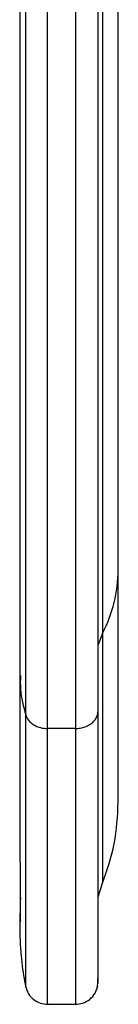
# Paper-space layout '_Inferior' of a CAD drawing. Header units: inches. Extents: x -3.1 to 1.6, y 0.7 to 11.9.
# Tile 1 of 10: x 0.56 to 0.99, y 0.727 to 5.044. Entities that reach past the tile are written whole.
import ezdxf

# ---------------------------------------------------------------- set-up
doc = ezdxf.new("R2010")
doc.units = ezdxf.units.IN
doc.header["$MEASUREMENT"] = 0

psp = doc.layouts.new('_Inferior')

# ---------------------------------------------------------------- linework, layer by layer
at = {"color": 7, "linetype": 'Continuous', "lineweight": 25}
for p, q in [((0.5599, 3.0944), (0.5599, 2.2034)), ((0.9208, 2.3531), (0.9018, 2.3052)), ((0.8035, 1.9362), (0.6815, 1.9362)), ((0.9018, 1.1976), (0.9208, 1.2585)), ((0.6815, 0.7271), (0.8048, 0.7271))]:
    psp.add_line(p, q, dxfattribs=at)
for points, knots in [([(0.6815, 1.9362), (0.6815, 2.0127), (0.6815, 2.1708), (0.6815, 2.4398), (0.6815, 2.7447), (0.6815, 3.0652), (0.6815, 3.3957), (0.6815, 3.7308), (0.6815, 4.0947), (0.6815, 4.4874), (0.6815, 4.8835), (0.6815, 5.2777), (0.6815, 5.6654), (0.6815, 6.0682), (0.6815, 6.4836), (0.6815, 6.9087), (0.6815, 7.3399), (0.6815, 7.7734), (0.6815, 8.205), (0.6815, 8.6301), (0.6815, 9.0441), (0.6815, 9.4423), (0.6815, 9.8205), (0.6815, 10.1746), (0.6815, 10.501), (0.6815, 10.7968), (0.6815, 11.0599), (0.6815, 11.2886), (0.6815, 11.4824), (0.6815, 11.6412), (0.6815, 11.7655), (0.6815, 11.8569), (0.6815, 11.9157), (0.6815, 11.9453), (0.6815, 11.9447), (0.6815, 11.9445)], [0, 0, 0, 0, 0.026083, 0.053843, 0.083376, 0.11477, 0.14128, 0.169064, 0.198146, 0.228538, 0.260239, 0.287647, 0.315932, 0.345066, 0.375009, 0.405708, 0.437102, 0.469116, 0.501667, 0.534659, 0.567992, 0.601554, 0.635233, 0.668912, 0.702475, 0.735807, 0.7688, 0.80135, 0.833365, 0.864758, 0.895458, 0.9254, 0.954534, 0.98282, 1, 1, 1, 1]), ([(0.8035, 11.9445), (0.8035, 11.9447), (0.8035, 11.9453), (0.8035, 11.9157), (0.8035, 11.8569), (0.8035, 11.7655), (0.8035, 11.6412), (0.8035, 11.4824), (0.8035, 11.2886), (0.8035, 11.0599), (0.8035, 10.7968), (0.8035, 10.501), (0.8035, 10.1746), (0.8035, 9.8205), (0.8035, 9.4423), (0.8035, 9.0441), (0.8035, 8.6301), (0.8035, 8.205), (0.8035, 7.7734), (0.8035, 7.3399), (0.8035, 6.9087), (0.8035, 6.4836), (0.8035, 6.0682), (0.8035, 5.6654), (0.8035, 5.2777), (0.8035, 4.8835), (0.8035, 4.4874), (0.8035, 4.0947), (0.8035, 3.7308), (0.8035, 3.3957), (0.8035, 3.0652), (0.8035, 2.7447), (0.8035, 2.4398), (0.8035, 2.1708), (0.8035, 2.0127), (0.8035, 1.9362)], [0, 0, 0, 0, 0.017171, 0.045457, 0.074591, 0.104534, 0.135234, 0.166627, 0.198642, 0.231193, 0.264186, 0.297519, 0.331082, 0.364761, 0.39844, 0.432003, 0.465336, 0.498329, 0.53088, 0.562894, 0.594288, 0.624988, 0.65493, 0.684065, 0.712351, 0.739759, 0.77146, 0.801852, 0.830934, 0.858719, 0.885229, 0.916623, 0.946156, 0.973917, 1, 1, 1, 1]), ([(0.5858, 1.9954), (0.5858, 2.071), (0.5858, 2.2269), (0.5858, 2.4923), (0.5858, 2.7931), (0.5858, 3.1093), (0.5858, 3.4353), (0.5858, 3.7659), (0.5858, 4.1249), (0.5858, 4.5123), (0.5858, 4.903), (0.5858, 5.2919), (0.5858, 5.6745), (0.5858, 6.0718), (0.5858, 6.4816), (0.5858, 6.901), (0.5858, 7.3264), (0.5858, 7.7541), (0.5858, 8.1799), (0.5858, 8.5992), (0.5858, 9.0076), (0.5858, 9.4005), (0.5858, 9.7736), (0.5858, 10.1229), (0.5858, 10.4449), (0.5858, 10.7368), (0.5858, 10.9963), (0.5858, 11.222), (0.5858, 11.4131), (0.5858, 11.5698), (0.5858, 11.6924), (0.5858, 11.7826), (0.5858, 11.8406), (0.5858, 11.8698), (0.5858, 11.8692), (0.5858, 11.869)], [0, 0, 0, 0, 0.026083, 0.053844, 0.083377, 0.11477, 0.141281, 0.169065, 0.198147, 0.228539, 0.26024, 0.287648, 0.315934, 0.345069, 0.375011, 0.405711, 0.437105, 0.469119, 0.50167, 0.534663, 0.567995, 0.601558, 0.635237, 0.668917, 0.702479, 0.735812, 0.768805, 0.801356, 0.83337, 0.864764, 0.895464, 0.925406, 0.95454, 0.982826, 1, 1, 1, 1]), ([(0.9018, 2.0086), (0.9018, 2.0545), (0.9018, 2.1398), (0.9018, 2.2638), (0.9018, 2.3682), (0.9018, 2.4567), (0.9018, 2.5367), (0.9018, 2.6171), (0.9018, 2.7001), (0.9018, 2.8466), (0.9018, 3.062), (0.9018, 3.3677), (0.9018, 3.7011), (0.9018, 4.0626), (0.9018, 4.4364), (0.9018, 4.8205), (0.9018, 5.2128), (0.9018, 5.6113), (0.9018, 6.0139), (0.9018, 6.4183), (0.9018, 6.8224), (0.9018, 7.2241), (0.9018, 7.6211), (0.9018, 8.0113), (0.9018, 8.3926), (0.9018, 8.7628), (0.9018, 9.1201), (0.9018, 9.4624), (0.9018, 9.788), (0.9018, 10.0949), (0.9018, 10.3816), (0.9018, 10.6464), (0.9018, 10.8881), (0.9018, 11.1052), (0.9018, 11.2966), (0.9018, 11.4678), (0.9018, 11.6125), (0.9018, 11.7015), (0.9018, 11.7541), (0.9017, 11.7868), (0.9017, 11.8183), (0.9016, 11.8453), (0.9015, 11.8535), (0.9014, 11.8578)], [0, 0, 0, 0, 0.01623, 0.030124, 0.041414, 0.050028, 0.058041, 0.066177, 0.074438, 0.082788, 0.109052, 0.135324, 0.165181, 0.195047, 0.224923, 0.254812, 0.284716, 0.314624, 0.344542, 0.37448, 0.404419, 0.434368, 0.464334, 0.494296, 0.524274, 0.554253, 0.584233, 0.614225, 0.644207, 0.6742, 0.704183, 0.734165, 0.764148, 0.794116, 0.824088, 0.854044, 0.887526, 0.92, 0.930695, 0.944094, 0.960211, 0.978904, 1, 1, 1, 1]), ([(0.5634, 11.5657), (0.5633, 11.5667), (0.5628, 11.5708), (0.5622, 11.5422), (0.5616, 11.4793), (0.5611, 11.3789), (0.5607, 11.245), (0.5605, 11.0786), (0.5603, 10.8825), (0.5601, 10.6598), (0.56, 10.4142), (0.56, 10.1497), (0.5599, 9.8705), (0.5599, 9.5808), (0.5599, 9.2846), (0.5599, 8.9857), (0.5599, 8.6836), (0.5599, 8.3696), (0.5599, 8.0336), (0.5599, 7.6688), (0.5599, 7.2776), (0.5599, 6.8634), (0.5599, 6.431), (0.5599, 5.9858), (0.5599, 5.5342), (0.5599, 5.0829), (0.5599, 4.6386), (0.5599, 4.208), (0.5599, 3.7968), (0.5599, 3.4101), (0.5599, 3.0515), (0.5599, 2.7246), (0.5599, 2.4285), (0.5599, 2.2542), (0.5599, 2.1686)], [0, 0, 0, 0, 0.011135, 0.043682, 0.076525, 0.109522, 0.142523, 0.175382, 0.207949, 0.240084, 0.271653, 0.302533, 0.332614, 0.361799, 0.390007, 0.417172, 0.443241, 0.469174, 0.49687, 0.526257, 0.557186, 0.589478, 0.62293, 0.657317, 0.692397, 0.727918, 0.763625, 0.799268, 0.834609, 0.869428, 0.903529, 0.936746, 0.968939, 1, 1, 1, 1]), ([(0.9208, 11.4133), (0.9208, 11.4135), (0.9208, 11.414), (0.9208, 11.3872), (0.9208, 11.334), (0.9208, 11.2512), (0.9208, 11.1387), (0.9208, 10.995), (0.9208, 10.8196), (0.9208, 10.6125), (0.9208, 10.3744), (0.9208, 10.1065), (0.9208, 9.811), (0.9208, 9.4905), (0.9208, 9.1482), (0.9208, 8.7876), (0.9208, 8.4129), (0.9208, 8.0281), (0.9208, 7.6374), (0.9208, 7.2449), (0.9208, 6.8545), (0.9208, 6.4697), (0.9208, 6.0937), (0.9208, 5.7291), (0.9208, 5.378), (0.9208, 5.0212), (0.9208, 4.6627), (0.9208, 4.3072), (0.9208, 3.9777), (0.9208, 3.6743), (0.9208, 3.3752), (0.9208, 3.0851), (0.9208, 2.8091), (0.9208, 2.5655), (0.9208, 2.4224), (0.9208, 2.3531)], [0, 0, 0, 0, 0.017239, 0.045523, 0.074655, 0.104596, 0.135293, 0.166685, 0.198698, 0.231246, 0.264237, 0.297567, 0.331128, 0.364805, 0.398482, 0.432042, 0.465373, 0.498364, 0.530912, 0.562925, 0.594316, 0.625014, 0.654954, 0.684087, 0.712371, 0.739777, 0.771476, 0.801866, 0.830946, 0.858729, 0.885237, 0.916629, 0.94616, 0.973918, 1, 1, 1, 1]), ([(0.9898, 2.6311), (0.9898, 2.7098), (0.9898, 2.8699), (0.9898, 3.1421), (0.9898, 3.4416), (0.9898, 3.7683), (0.9898, 4.1184), (0.9898, 4.4874), (0.9898, 4.8699), (0.9898, 5.2599), (0.9898, 5.651), (0.9898, 6.0368), (0.9898, 6.4112), (0.9898, 6.7691), (0.9898, 7.106), (0.9898, 7.4184), (0.9898, 7.7038), (0.9898, 7.9649), (0.9898, 8.2145), (0.9898, 8.465), (0.9898, 8.7238), (0.9898, 8.9884), (0.9898, 9.2554), (0.9898, 9.5207), (0.9898, 9.7797), (0.9898, 10.0276), (0.9898, 10.2594), (0.9898, 10.4698), (0.9898, 10.6542), (0.9898, 10.8082), (0.9898, 10.9287), (0.9898, 11.0114), (0.9898, 11.0567), (0.9898, 11.0575), (0.9898, 11.0579)], [0, 0, 0, 0, 0.031697, 0.064433, 0.098057, 0.132383, 0.167195, 0.202248, 0.237276, 0.272, 0.306135, 0.339399, 0.371524, 0.402261, 0.431386, 0.458704, 0.484049, 0.507285, 0.529425, 0.553047, 0.578248, 0.605003, 0.633269, 0.662984, 0.694062, 0.726394, 0.759848, 0.794268, 0.829479, 0.865287, 0.901488, 0.937869, 0.974216, 1, 1, 1, 1]), ([(0.5599, 10.4669), (0.5599, 10.466), (0.5599, 10.4639), (0.5599, 10.4075), (0.5599, 10.3122), (0.5599, 10.1834), (0.5599, 10.0314), (0.5599, 9.8649), (0.5599, 9.6926), (0.5599, 9.5227), (0.5599, 9.3708), (0.5599, 9.2302), (0.5599, 9.088), (0.5599, 8.9177), (0.5599, 8.716), (0.5599, 8.4807), (0.5599, 8.2107), (0.5599, 7.9056), (0.5599, 7.5668), (0.5599, 7.1969), (0.5599, 6.8008), (0.5599, 6.3847), (0.5599, 5.9567), (0.5599, 5.5257), (0.5599, 5.101), (0.5599, 4.6917), (0.5599, 4.3056), (0.5599, 3.949), (0.5599, 3.6272), (0.5599, 3.3402), (0.5599, 3.1751), (0.5599, 3.0944)], [0, 0, 0, 0, 0.032916, 0.075002, 0.115539, 0.154065, 0.190177, 0.223535, 0.25387, 0.280979, 0.304716, 0.32113, 0.340068, 0.36191, 0.386633, 0.414182, 0.444467, 0.477352, 0.512651, 0.550119, 0.589459, 0.630317, 0.6723, 0.714986, 0.75794, 0.800736, 0.842973, 0.884294, 0.924392, 0.963023, 1, 1, 1, 1]), ([(0.9208, 2.3531), (0.943, 2.3961), (0.9603, 2.4414), (0.9838, 2.5349), (0.9898, 2.583), (0.9898, 2.6311)], [0, 0, 0, 0, 0.5, 0.5, 1, 1, 1, 1]), ([(0.9898, 1.6144), (0.9898, 1.6203), (0.9898, 1.6319), (0.9898, 1.6836), (0.9898, 1.7557), (0.9898, 1.8472), (0.9898, 1.9624), (0.9898, 2.1025), (0.9898, 2.2683), (0.9898, 2.4426), (0.9898, 2.5696), (0.9898, 2.6311)], [0, 0, 0, 0, 0.121815, 0.2386, 0.35035, 0.457114, 0.558983, 0.679617, 0.7931, 0.899773, 1, 1, 1, 1]), ([(0.9208, 2.3531), (0.9208, 2.287), (0.9208, 2.1505), (0.9208, 1.9631), (0.9208, 1.7849), (0.9208, 1.6343), (0.9208, 1.5104), (0.9208, 1.4122), (0.9208, 1.3339), (0.9208, 1.2815), (0.9208, 1.2578), (0.9208, 1.2606), (0.9208, 1.2613)], [0, 0, 0, 0, 0.0964588, 0.1991203, 0.3083361, 0.4244341, 0.5224725, 0.6252221, 0.7327704, 0.8451639, 0.9623984, 1, 1, 1, 1]), ([(0.5599, 2.1686), (0.5599, 2.1017), (0.5599, 1.9637), (0.56, 1.775), (0.5602, 1.5965), (0.5605, 1.4467), (0.5608, 1.3246), (0.5611, 1.2288), (0.5614, 1.1548), (0.5618, 1.1039), (0.5621, 1.0952), (0.5623, 1.0908)], [0, 0, 0, 0, 0.100832, 0.207978, 0.321784, 0.442571, 0.544425, 0.651038, 0.76249, 0.878816, 1, 1, 1, 1]), ([(0.5627, 2.1686), (0.5621, 2.1484), (0.5604, 2.09), (0.5758, 2.0328), (0.5858, 1.9954)], [0, 0, 0, 0, 0.347691, 1, 1, 1, 1]), ([(0.5858, 1.9954), (0.5882, 1.9877), (0.5922, 1.9798), (0.604, 1.9651), (0.6116, 1.9583), (0.6295, 1.9472), (0.6397, 1.943), (0.6606, 1.9374), (0.6714, 1.9362), (0.6815, 1.9362)], [0, 0, 0, 0, 0.25, 0.25, 0.5, 0.5, 0.75, 0.75, 1, 1, 1, 1]), ([(0.5858, 0.8055), (0.5858, 0.8048), (0.5858, 0.8018), (0.5858, 0.8276), (0.5858, 0.8847), (0.5858, 0.9701), (0.5858, 1.0771), (0.5858, 1.2121), (0.5858, 1.3762), (0.5858, 1.5704), (0.5858, 1.7747), (0.5858, 1.9234), (0.5858, 1.9954)], [0, 0, 0, 0, 0.03564, 0.153114, 0.265736, 0.373504, 0.476463, 0.574701, 0.691036, 0.800474, 0.903345, 1, 1, 1, 1]), ([(0.8035, 1.9362), (0.8104, 1.9365), (0.8247, 1.9372), (0.8458, 1.9429), (0.8658, 1.9526), (0.8828, 1.9663), (0.8947, 1.9827), (0.9009, 1.9973), (0.9011, 2.006), (0.9011, 2.0086)], [0, 0, 0, 0, 0.1385325, 0.2886583, 0.4476464, 0.611467, 0.7752875, 0.9342756, 1, 1, 1, 1]), ([(0.8942, 0.7889), (0.8958, 0.7921), (0.8987, 0.7981), (0.9006, 0.8202), (0.9015, 0.8444), (0.9018, 0.8681), (0.9018, 0.8887), (0.9018, 0.9101), (0.9018, 0.9491), (0.9018, 1.015), (0.9018, 1.1313), (0.9018, 1.2869), (0.9018, 1.4389), (0.9018, 1.5509), (0.9018, 1.6102), (0.9018, 1.6783), (0.9018, 1.7638), (0.9018, 1.8746), (0.9018, 1.9615), (0.9018, 2.0086)], [0, 0, 0, 0, 0.074742, 0.138046, 0.190615, 0.233051, 0.266644, 0.299041, 0.332029, 0.425065, 0.518654, 0.63772, 0.756578, 0.787089, 0.817109, 0.848057, 0.888673, 0.939688, 1, 1, 1, 1]), ([(0.6815, 0.7301), (0.6815, 0.7293), (0.6815, 0.7262), (0.6815, 0.7524), (0.6815, 0.8103), (0.6815, 0.8968), (0.6815, 1.0053), (0.6815, 1.1421), (0.6815, 1.3085), (0.6815, 1.5053), (0.6815, 1.7124), (0.6815, 1.8631), (0.6815, 1.9362)], [0, 0, 0, 0, 0.0380229, 0.1552061, 0.2675504, 0.3750516, 0.4777562, 0.5757517, 0.6917989, 0.8009669, 0.9035834, 1, 1, 1, 1]), ([(0.8035, 1.9362), (0.8035, 1.8631), (0.8035, 1.7124), (0.8035, 1.5053), (0.8035, 1.3085), (0.8035, 1.1421), (0.8035, 1.0053), (0.8035, 0.8968), (0.8035, 0.8103), (0.8035, 0.7524), (0.8035, 0.7262), (0.8035, 0.7293), (0.8035, 0.7301)], [0, 0, 0, 0, 0.096417, 0.199033, 0.308201, 0.424248, 0.522244, 0.624948, 0.73245, 0.844794, 0.961977, 1, 1, 1, 1]), ([(0.9208, 1.2585), (0.9407, 1.3154), (0.9807, 1.4297), (0.9867, 1.5526), (0.9898, 1.6144)], [0, 0, 0, 0, 0.496978, 1, 1, 1, 1]), ([(0.5625, 1.1946), (0.5611, 1.1423), (0.5582, 1.0349), (0.5667, 0.9019), (0.5793, 0.8362), (0.5858, 0.8026)], [0, 0, 0, 0, 0.316842, 0.650107, 1, 1, 1, 1]), ([(0.9014, 0.8167), (0.9015, 0.8217), (0.9016, 0.8309), (0.9017, 0.8504), (0.9017, 0.8648), (0.9017, 0.8658)], [0, 0, 0, 0, 0.515015, 0.967316, 1, 1, 1, 1]), ([(0.5858, 0.8026), (0.5893, 0.7925), (0.5964, 0.7716), (0.6195, 0.7468), (0.6489, 0.7301), (0.6709, 0.7281), (0.6815, 0.7271)], [0, 0, 0, 0, 0.2428951, 0.5, 0.7571049, 1, 1, 1, 1]), ([(0.8035, 0.7271), (0.814, 0.728), (0.836, 0.7301), (0.8666, 0.7474), (0.8911, 0.7748), (0.8975, 0.7983), (0.9007, 0.8098)], [0, 0, 0, 0, 0.2298866, 0.4816225, 0.7434745, 1, 1, 1, 1])]:
    psp.add_open_spline(points, degree=3, knots=knots, dxfattribs=at)

doc.saveas('drawing.dxf')
